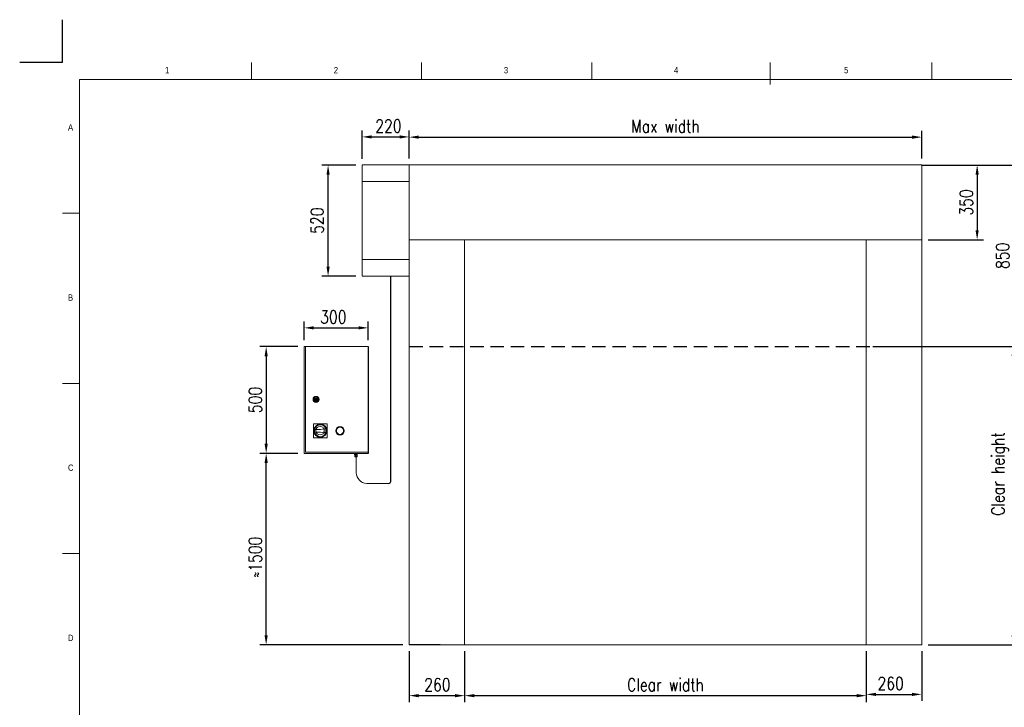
# Model space of a CAD drawing. Header units: millimetres. Extents: x 11048 to 18007, y 762 to 5764.
# Tile 3 of 4: x 11048 to 15663, y 2543 to 5764. Entities that reach past the tile are written whole.
import ezdxf

# ---------------------------------------------------------------- set-up
doc = ezdxf.new("R2010")
doc.units = ezdxf.units.MM
doc.header["$LTSCALE"] = 50
doc.header["$PDSIZE"] = -1
doc.linetypes.add('HIDDEN', pattern=[1.905, 1.27, -0.635])
doc.layers.add('FORMAT', color=7, linetype='Continuous')
doc.styles.add('NYIP', font='romans.shx', dxfattribs={"width": 0.8})
doc.styles.add('SLDTEXTSTYLE0', font='Gothic.ttf', dxfattribs={"width": 0.913})
doc.dimstyles.new('STANDARD35', dxfattribs={"dimscale": 35, "dimtxt": 2, "dimasz": 1.5, "dimexe": 1, "dimexo": 1, "dimgap": 0.7, "dimtad": 1, "dimdec": 0, "dimdsep": 46, "dimtxsty": 'NYIP', "dimcen": 0, "dimclrd": 1, "dimclre": 1, "dimclrt": 2, "dimadec": 0, "dimazin": 0, "dimtfac": 1, "dimtdec": 0, "dimtix": 1, "dimtmove": 0, "dimatfit": 3, "dimfxl": 1, "dimtvp": 1, "dimtolj": 1, "dimtzin": 0, "dimarcsym": 0})

# ---------------------------------------------------------------- blocks, each defined once
blk = doc.blocks.new('A$C7C9C4F3F')
at = {"color": 7, "lineweight": 5}
blk.add_line((8295, 11245), (8295, 11504), dxfattribs=at)
at = {"layer": 'FORMAT', "color": 7, "lineweight": 5}
for p, q in [((2216, 11304), (2216, 11504)), ((4209, 11504), (4209, 11304)), ((6202, 11304), (6202, 11504)), ((10188, 11304), (10188, 11504)), ((16199, 11304), (199, 11304)), ((199, 11304), (199, 199)), ((199, 9738), (0, 9738)), ((0, 7745), (199, 7745)), ((0, 5752), (199, 5752))]:
    blk.add_line(p, q, dxfattribs=at)
at = {"color": 7, "lineweight": 5, "char_height": 73.8, "attachment_point": 1, "style": 'SLDTEXTSTYLE0'}
for s, insert in [('1', (1203, 11450)), ('2', (3180, 11450)), ('3', (5173, 11450)), ('4', (7166, 11450)), ('5', (9159, 11450)), ('A', (66, 10780)), ('B', (66, 8787)), ('C', (66, 6794)), ('D', (66, 4801))]:
    blk.add_mtext(s, dxfattribs=dict(at, insert=insert))
blk = doc.blocks.new('*D324')
at = {"color": 7, "lineweight": -2}
for p, q in [((12351, 3732.1), (12173, 3732.1)), ((12203, 2880.1), (12203, 3687.1)), ((12843.2, 2835.1), (12173, 2835.1))]:
    blk.add_line(p, q, dxfattribs=at)
at = {"color": 7}
for points in [[(12210.5, 3687.1), (12195.5, 3687.1), (12203, 3732.1)], [(12195.5, 2880.1), (12210.5, 2880.1), (12203, 2835.1)]]:
    blk.add_solid(points, dxfattribs=at)
at = {"layer": 'Defpoints', "color": 0}
for p in [(12203, 3732.1), (12381, 3732.1), (12873.2, 2835.1)]:
    blk.add_point(p, dxfattribs=at)
at = {"color": 7, "lineweight": 0, "insert": (12152, 3245.9), "char_height": 60, "attachment_point": 5, "rotation": 90, "style": 'NYIP'}
blk.add_mtext('\\A1;≈1500^J', dxfattribs=at)
blk = doc.blocks.new('*D325')
at = {"color": 7, "lineweight": -2}
for p, q in [((12351, 4232.1), (12173, 4232.1)), ((12203, 4187.1), (12203, 3777.1)), ((12351, 3732.1), (12173, 3732.1))]:
    blk.add_line(p, q, dxfattribs=at)
at = {"color": 7}
for points in [[(12210.5, 4187.1), (12195.5, 4187.1), (12203, 4232.1)], [(12195.5, 3777.1), (12210.5, 3777.1), (12203, 3732.1)]]:
    blk.add_solid(points, dxfattribs=at)
at = {"layer": 'Defpoints', "color": 0}
for p in [(12381, 4232.1), (12203, 3732.1), (12381, 3732.1)]:
    blk.add_point(p, dxfattribs=at)
at = {"color": 7, "lineweight": 0, "insert": (12152, 3982.1), "char_height": 60, "attachment_point": 5, "rotation": 90, "style": 'NYIP'}
blk.add_mtext('\\A1;500', dxfattribs=at)
blk = doc.blocks.new('*D326')
at = {"color": 7, "lineweight": -2}
for p, q in [((12381, 4262.1), (12381, 4350.1)), ((12681, 4262.1), (12681, 4350.1)), ((12426, 4320.1), (12636, 4320.1))]:
    blk.add_line(p, q, dxfattribs=at)
at = {"color": 7}
for points in [[(12426, 4327.6), (12426, 4312.6), (12381, 4320.1)], [(12636, 4312.6), (12636, 4327.6), (12681, 4320.1)]]:
    blk.add_solid(points, dxfattribs=at)
at = {"layer": 'Defpoints', "color": 0}
for p in [(12681, 4320.1), (12381, 4232.1), (12681, 4232.1)]:
    blk.add_point(p, dxfattribs=at)
at = {"color": 7, "lineweight": 0, "insert": (12517.8, 4371.1), "char_height": 60, "attachment_point": 5, "style": 'NYIP'}
blk.add_mtext('\\A1;300', dxfattribs=at)
blk = doc.blocks.new('*D327')
at = {"color": 7, "lineweight": -2}
for p, q in [((12623.2, 5082.6), (12463.2, 5082.6)), ((12493.2, 4607.2), (12493.2, 5037.6)), ((12623.2, 4562.2), (12463.2, 4562.2))]:
    blk.add_line(p, q, dxfattribs=at)
at = {"color": 7}
for points in [[(12500.7, 5037.6), (12485.7, 5037.6), (12493.2, 5082.6)], [(12485.7, 4607.2), (12500.7, 4607.2), (12493.2, 4562.2)]]:
    blk.add_solid(points, dxfattribs=at)
at = {"layer": 'Defpoints', "color": 0}
for p in [(12493.2, 5082.6), (12653.2, 5082.6), (12653.2, 4562.2)]:
    blk.add_point(p, dxfattribs=at)
at = {"color": 7, "lineweight": 0, "insert": (12442.2, 4822.4), "char_height": 60, "attachment_point": 5, "rotation": 90, "style": 'NYIP'}
blk.add_mtext('\\A1;520', dxfattribs=at)
blk = doc.blocks.new('*D328')
at = {"color": 7, "lineweight": -2}
for p, q in [((12653.2, 5112.6), (12653.2, 5244.6)), ((12698.2, 5214.6), (12828.2, 5214.6)), ((12873.2, 5113.6), (12873.2, 5244.6))]:
    blk.add_line(p, q, dxfattribs=at)
at = {"color": 7}
for points in [[(12698.2, 5222.1), (12698.2, 5207.1), (12653.2, 5214.6)], [(12828.2, 5207.1), (12828.2, 5222.1), (12873.2, 5214.6)]]:
    blk.add_solid(points, dxfattribs=at)
at = {"layer": 'Defpoints', "color": 0}
for p in [(12873.2, 5214.6), (12653.2, 5082.6), (12873.2, 5083.6)]:
    blk.add_point(p, dxfattribs=at)
at = {"color": 7, "lineweight": 0, "insert": (12776.2, 5265.6), "char_height": 60, "attachment_point": 5, "style": 'NYIP'}
blk.add_mtext('\\A1;220', dxfattribs=at)
blk = doc.blocks.new('*D329')
at = {"color": 7, "lineweight": -2}
for p, q in [((12873.2, 2805.1), (12873.2, 2567.1)), ((13133.2, 2805.1), (13133.2, 2567.1)), ((12918.2, 2597.1), (13088.2, 2597.1))]:
    blk.add_line(p, q, dxfattribs=at)
at = {"color": 7}
for points in [[(12918.2, 2604.6), (12918.2, 2589.6), (12873.2, 2597.1)], [(13088.2, 2589.6), (13088.2, 2604.6), (13133.2, 2597.1)]]:
    blk.add_solid(points, dxfattribs=at)
at = {"layer": 'Defpoints', "color": 0}
for p in [(12873.2, 2835.1), (13133.2, 2835.1), (13133.2, 2597.1)]:
    blk.add_point(p, dxfattribs=at)
at = {"color": 7, "lineweight": 0, "insert": (13005.5, 2648.1), "char_height": 60, "attachment_point": 5, "style": 'NYIP'}
blk.add_mtext('\\A1;260', dxfattribs=at)
blk = doc.blocks.new('*D330')
at = {"color": 7, "lineweight": -2}
for p, q in [((13133.2, 2805.1), (13133.2, 2567.1)), ((15015.6, 2805.1), (15015.6, 2567.1)), ((13178.2, 2597.1), (14970.6, 2597.1))]:
    blk.add_line(p, q, dxfattribs=at)
at = {"color": 7}
for points in [[(13178.2, 2604.6), (13178.2, 2589.6), (13133.2, 2597.1)], [(14970.6, 2589.6), (14970.6, 2604.6), (15015.6, 2597.1)]]:
    blk.add_solid(points, dxfattribs=at)
at = {"layer": 'Defpoints', "color": 0}
for p in [(13133.2, 2835.1), (15015.6, 2835.1), (15015.6, 2597.1)]:
    blk.add_point(p, dxfattribs=at)
at = {"color": 7, "lineweight": 0, "insert": (14074.4, 2748.1), "char_height": 60, "attachment_point": 5, "style": 'NYIP'}
blk.add_mtext('\\A1;^J^JClear width^J', dxfattribs=at)
blk = doc.blocks.new('*D331')
at = {"color": 7, "lineweight": -2}
for p, q in [((15015.6, 2805.1), (15015.6, 2573.1)), ((15275.6, 2805.1), (15275.6, 2573.1)), ((15060.6, 2603.1), (15230.6, 2603.1))]:
    blk.add_line(p, q, dxfattribs=at)
at = {"color": 7}
for points in [[(15060.6, 2610.6), (15060.6, 2595.6), (15015.6, 2603.1)], [(15230.6, 2595.6), (15230.6, 2610.6), (15275.6, 2603.1)]]:
    blk.add_solid(points, dxfattribs=at)
at = {"layer": 'Defpoints', "color": 0}
for p in [(15015.6, 2835.1), (15275.6, 2835.1), (15275.6, 2603.1)]:
    blk.add_point(p, dxfattribs=at)
at = {"color": 7, "lineweight": 0, "insert": (15129.8, 2654.1), "char_height": 60, "attachment_point": 5, "style": 'NYIP'}
blk.add_mtext('\\A1;260', dxfattribs=at)
blk = doc.blocks.new('*D332')
at = {"color": 7, "lineweight": -2}
for p, q in [((15305.6, 5082.6), (15565.3, 5082.6)), ((15535.3, 5037.6), (15535.3, 4777.6)), ((15305.6, 4732.6), (15565.3, 4732.6))]:
    blk.add_line(p, q, dxfattribs=at)
at = {"color": 7}
for points in [[(15542.8, 5037.6), (15527.8, 5037.6), (15535.3, 5082.6)], [(15527.8, 4777.6), (15542.8, 4777.6), (15535.3, 4732.6)]]:
    blk.add_solid(points, dxfattribs=at)
at = {"layer": 'Defpoints', "color": 0}
for p in [(15275.6, 5082.6), (15275.6, 4732.6), (15535.3, 4732.6)]:
    blk.add_point(p, dxfattribs=at)
at = {"color": 7, "lineweight": 0, "insert": (15484.3, 4907.6), "char_height": 60, "attachment_point": 5, "rotation": 90, "style": 'NYIP'}
blk.add_mtext('\\A1;350', dxfattribs=at)
blk = doc.blocks.new('*D333')
at = {"color": 7, "lineweight": -2}
for p, q in [((15305.5, 4232.6), (15733.8, 4232.6)), ((15703.8, 2880.1), (15703.8, 4187.6)), ((15305.6, 2835.1), (15733.8, 2835.1))]:
    blk.add_line(p, q, dxfattribs=at)
at = {"color": 7}
for points in [[(15711.3, 4187.6), (15696.3, 4187.6), (15703.8, 4232.6)], [(15696.3, 2880.1), (15711.3, 2880.1), (15703.8, 2835.1)]]:
    blk.add_solid(points, dxfattribs=at)
at = {"layer": 'Defpoints', "color": 0}
for p in [(15275.5, 4232.6), (15703.8, 4232.6), (15275.6, 2835.1)]:
    blk.add_point(p, dxfattribs=at)
at = {"color": 7, "lineweight": 0, "insert": (15642.8, 3635.7), "char_height": 60, "attachment_point": 5, "rotation": 90, "style": 'NYIP'}
blk.add_mtext('\\A1;Clear height', dxfattribs=at)
blk = doc.blocks.new('*D334')
at = {"color": 7, "lineweight": -2}
for p, q in [((12873.2, 5113.6), (12873.2, 5243.6)), ((15275.6, 5113.6), (15275.6, 5243.6)), ((12918.2, 5213.6), (15230.6, 5213.6))]:
    blk.add_line(p, q, dxfattribs=at)
at = {"color": 7}
for points in [[(12918.2, 5221.1), (12918.2, 5206.1), (12873.2, 5213.6)], [(15230.6, 5206.1), (15230.6, 5221.1), (15275.6, 5213.6)]]:
    blk.add_solid(points, dxfattribs=at)
at = {"layer": 'Defpoints', "color": 0}
for p in [(15275.6, 5213.6), (12873.2, 5083.6), (15275.6, 5083.6)]:
    blk.add_point(p, dxfattribs=at)
at = {"color": 7, "lineweight": 0, "insert": (14074.4, 5264.6), "char_height": 60, "attachment_point": 5, "style": 'NYIP'}
blk.add_mtext('\\A1;Max width', dxfattribs=at)
blk = doc.blocks.new('*D340')
at = {"color": 7, "lineweight": -2}
for p, q in [((15305.6, 5082.6), (15735.6, 5082.6)), ((15705.6, 5037.6), (15705.6, 4277.6)), ((15045.6, 4232.6), (15735.6, 4232.6))]:
    blk.add_line(p, q, dxfattribs=at)
at = {"color": 7}
for points in [[(15713.1, 5037.6), (15698.1, 5037.6), (15705.6, 5082.6)], [(15698.1, 4277.6), (15713.1, 4277.6), (15705.6, 4232.6)]]:
    blk.add_solid(points, dxfattribs=at)
at = {"layer": 'Defpoints', "color": 0}
for p in [(15275.6, 5082.6), (15015.6, 4232.6), (15705.6, 4232.6)]:
    blk.add_point(p, dxfattribs=at)
at = {"color": 7, "lineweight": 0, "insert": (15654.6, 4657.6), "char_height": 60, "attachment_point": 5, "rotation": 90, "style": 'NYIP'}
blk.add_mtext('\\A1;850', dxfattribs=at)

msp = doc.modelspace()

# ---------------------------------------------------------------- linework, layer by layer
at = {"color": 2}
for q in [(11247.9, 5763.7), (11047.9, 5563.7)]:
    msp.add_line((11247.9, 5563.7), q, dxfattribs=at)
at = {"color": 7, "linetype": 'Continuous', "lineweight": 5}
for p, q in [((12653.2, 5083.5), (12873.2, 5083.5)), ((12653.2, 5006.4), (12653.2, 5082.6)), ((12873.2, 5083.5), (15275.6, 5083.5)), ((12873.2, 4730.2), (12873.2, 5082.6)), ((12873.2, 5081.5), (12873.2, 5081.6)), ((12873.2, 5081.6), (12873.2, 5081.6)), ((12873.2, 5079.4), (12873.2, 5081.5)), ((12873.2, 5079.4), (12873.2, 5078.4)), ((12873.2, 5075.9), (12873.2, 5078.4)), ((15275.6, 5081.6), (15275.6, 5083.5)), ((15275.6, 5081.5), (15275.6, 5081.6)), ((15275.6, 5081.6), (15275.6, 5081.6)), ((15275.6, 5079.4), (15275.6, 5081.5)), ((15275.6, 5078.4), (15275.6, 5079.4)), ((15275.6, 5075.9), (15275.6, 5078.4)), ((12873.2, 5075.4), (12873.2, 5075.9)), ((12873.2, 5059.7), (12873.2, 5075.4)), ((12873.2, 5058.6), (12873.2, 5059.7)), ((12873.2, 5035.2), (12873.2, 5058.6)), ((12873.2, 5033.8), (12873.2, 5035.2)), ((12873.2, 5005.9), (12873.2, 5033.8)), ((15275.6, 5075.4), (15275.6, 5075.9)), ((15275.6, 5059.7), (15275.6, 5075.4)), ((15275.6, 5058.6), (15275.6, 5059.7)), ((15275.6, 5035.2), (15275.6, 5058.6)), ((15275.6, 5033.8), (15275.6, 5035.2)), ((15275.6, 5005.9), (15275.6, 5033.8)), ((12653.2, 4640.4), (12653.2, 5006.4)), ((12653.2, 5006.4), (12873.2, 5006.4)), ((15275.6, 5005.1), (15275.6, 5005.9)), ((15275.6, 4806.6), (15275.6, 5005.1)), ((15275.6, 4805.9), (15275.6, 4806.6)), ((15275.6, 4778), (15275.6, 4805.9)), ((15275.6, 4776.6), (15275.6, 4778)), ((15275.6, 4753.1), (15275.6, 4776.6)), ((15275.6, 4752), (15275.6, 4753.1)), ((12873.2, 4732.6), (15275.6, 4732.6)), ((12873.2, 2835.1), (12873.2, 4730.2)), ((13133.2, 2835.1), (13133.2, 4730.2)), ((15015.6, 2835.1), (15015.6, 4730.2)), ((15275.6, 4736.4), (15275.6, 4752)), ((15275.6, 4735.8), (15275.6, 4736.4)), ((15275.6, 4730.2), (15275.6, 4735.8)), ((15275.6, 2835.1), (15275.6, 4730.2)), ((15275.6, 4730.2), (15275.6, 4730.2)), ((12653.2, 4564.2), (12653.2, 4640.4)), ((12653.2, 4640.4), (12873.2, 4640.4)), ((12653.2, 4562.2), (12873.2, 4562.2)), ((13018.2, 2835.1), (14283.1, 2835.1)), ((14283.1, 2835.1), (14291.1, 2835.1)), ((14291.1, 2835.1), (14298.1, 2835.1)), ((14298.1, 2835.1), (14308.1, 2835.1)), ((14308.1, 2835.1), (14315.1, 2835.1)), ((14315.1, 2835.1), (14323.1, 2835.1)), ((14323.1, 2835.1), (15275.6, 2835.1))]:
    msp.add_line(p, q, dxfattribs=at)
for p, q in [((15275.6, 5083.5), (15275.6, 5082.6)), ((15275.6, 5082.6), (15352.3, 5082.6)), ((12786.8, 3601.1), (12786.8, 4564.2)), ((12681, 4232.1), (12681, 3732.1)), ((13018.2, 2835.1), (12873.2, 2835.1))]:
    msp.add_line(p, q)
at = {"color": 7, "linetype": 'Continuous', "lineweight": 5, "ltscale": 0.05}
for p, q in [((12381, 3732.1), (12381, 4232.1)), ((12381, 4232.1), (12387, 4232.1)), ((12387, 4232.1), (12681, 4232.1)), ((12387, 3738.1), (12387, 4232.1)), ((12429.3, 3987.1), (12432.3, 3987.1)), ((12432.3, 3983.1), (12429.3, 3983.1)), ((12441.8, 3987.1), (12444.8, 3987.1)), ((12444.8, 3983.1), (12441.8, 3983.1)), ((12424.5, 3870.6), (12489.5, 3870.6)), ((12424.5, 3805.6), (12424.5, 3870.6)), ((12429.7, 3844.1), (12457, 3844.1)), ((12457, 3832.1), (12429.7, 3832.1)), ((12457, 3844.1), (12482.8, 3849.1)), ((12482.8, 3827.1), (12457, 3832.1)), ((12475, 3845.5), (12481.5, 3846.9)), ((12475, 3830.8), (12475, 3845.5)), ((12475, 3830.8), (12475, 3845.5)), ((12481.5, 3829.4), (12475, 3830.8)), ((12489.5, 3870.6), (12489.5, 3805.6)), ((12489.5, 3805.6), (12424.5, 3805.6)), ((12680.4, 3738.1), (12387, 3738.1)), ((12681, 3732.1), (12381, 3732.1))]:
    msp.add_line(p, q, dxfattribs=at)
at = {"linetype": 'HIDDEN'}
msp.add_line((12873.2, 4232.6), (16902, 4232.6), dxfattribs=at)
at = {"color": 7, "lineweight": 5}
for p, q in [((12584.7, 3732.2), (12586.6, 3732.2)), ((12586.6, 3732.2), (12588.3, 3732.2)), ((12588.3, 3732.2), (12590, 3732.2)), ((12590, 3732.2), (12591.5, 3732.2)), ((12591.5, 3732.2), (12592.8, 3732.2)), ((12592.8, 3732.2), (12593.7, 3732.2)), ((12593.7, 3732.2), (12594.4, 3732.2)), ((12594.4, 3732.2), (12594.6, 3732.2)), ((12594.6, 3732.2), (12594.7, 3732.2)), ((12616.7, 3732.2), (12616.7, 3732.2)), ((12616.7, 3732.2), (12616.9, 3732.2)), ((12616.9, 3732.2), (12617.6, 3732.2)), ((12617.6, 3732.2), (12618.5, 3732.2)), ((12617.6, 3725.7), (12617.6, 3728.2)), ((12620.8, 3728.2), (12617.6, 3728.2)), ((12620.8, 3725.7), (12617.6, 3725.7)), ((12617.6, 3725.7), (12619.9, 3725.7)), ((12618.5, 3732.2), (12619.8, 3732.2)), ((12618.5, 3718.2), (12618.5, 3723.7)), ((12623.9, 3723.7), (12618.5, 3723.7)), ((12618.5, 3718.2), (12618.8, 3716.4)), ((12621.2, 3718.2), (12618.5, 3718.2)), ((12618.7, 3718.2), (12618.5, 3718.2)), ((12618.5, 3718.2), (12618.5, 3718.2)), ((12618.5, 3718.2), (12618.5, 3718.2)), ((12618.5, 3718.2), (12618.5, 3718.2)), ((12618.9, 3718.2), (12618.7, 3718.2)), ((12618.8, 3716.4), (12618.9, 3716.4)), ((12619.2, 3718.2), (12618.9, 3718.2)), ((12618.9, 3716.4), (12619.1, 3716.4)), ((12619.1, 3716.4), (12619.6, 3716.4)), ((12619.6, 3718.2), (12619.2, 3718.2)), ((12619.4, 3732.2), (12619.4, 3728.2)), ((12620.1, 3718.2), (12619.6, 3718.2)), ((12619.6, 3716.4), (12620.2, 3716.4)), ((12619.8, 3732.2), (12621.3, 3732.2)), ((12619.9, 3725.7), (12619.9, 3723.7)), ((12620, 3725.7), (12619.9, 3725.7)), ((12619.9, 3725.7), (12619.9, 3725.7)), ((12620.3, 3725.7), (12620, 3725.7)), ((12620.6, 3718.2), (12620.1, 3718.2)), ((12620.2, 3716.4), (12620.9, 3716.4)), ((12620.2, 3715.2), (12620.3, 3715.2)), ((12620.3, 3715.2), (12620.2, 3715.2)), ((12620.7, 3725.7), (12620.3, 3725.7)), ((12620.3, 3715.2), (12620.6, 3715.2)), ((12620.6, 3715.2), (12620.3, 3715.2)), ((12621.2, 3718.2), (12620.6, 3718.2)), ((12620.6, 3715.2), (12621, 3715.2)), ((12621, 3715.2), (12620.6, 3715.2)), ((12621.3, 3725.7), (12620.7, 3725.7)), ((12620.8, 3725.7), (12620.8, 3728.2)), ((12627, 3728.2), (12620.8, 3728.2)), ((12627, 3725.7), (12620.8, 3725.7)), ((12620.9, 3716.4), (12621.8, 3716.4)), ((12621, 3715.2), (12621.6, 3715.2)), ((12621.6, 3715.2), (12621, 3715.2)), ((12623.9, 3718.2), (12621.2, 3718.2)), ((12621.8, 3718.2), (12621.2, 3718.2)), ((12621.3, 3732.2), (12623, 3732.2)), ((12622, 3725.7), (12621.3, 3725.7)), ((12621.4, 3715.2), (12621.5, 3715.2)), ((12621.5, 3715.2), (12621.4, 3715.2)), ((12621.5, 3715.2), (12621.8, 3715.2)), ((12621.8, 3715.2), (12621.5, 3715.2)), ((12621.6, 3715.2), (12622.3, 3715.2)), ((12622.3, 3715.2), (12621.6, 3715.2)), ((12622.5, 3718.2), (12621.8, 3718.2)), ((12621.8, 3716.4), (12622.7, 3716.4)), ((12621.8, 3715.2), (12622.2, 3715.2)), ((12622.2, 3715.2), (12621.8, 3715.2)), ((12622.8, 3725.7), (12622, 3725.7)), ((12622.2, 3715.2), (12622.7, 3715.2)), ((12622.7, 3715.2), (12622.2, 3715.2)), ((12622.3, 3715.2), (12623.1, 3715.2)), ((12623.1, 3715.2), (12622.3, 3715.2)), ((12623.2, 3718.2), (12622.5, 3718.2)), ((12622.7, 3716.4), (12623.6, 3716.4)), ((12622.7, 3715.2), (12623.4, 3715.2)), ((12623.4, 3715.2), (12622.7, 3715.2)), ((12623.7, 3725.7), (12622.8, 3725.7)), ((12623, 3732.2), (12624.7, 3732.2)), ((12623.1, 3715.2), (12623.9, 3715.2)), ((12623.9, 3715.2), (12623.1, 3715.2)), ((12623.9, 3718.2), (12623.2, 3718.2)), ((12623.4, 3715.2), (12624.1, 3715.2)), ((12624.1, 3715.2), (12623.4, 3715.2)), ((12623.6, 3716.4), (12624.6, 3716.4)), ((12624.5, 3725.7), (12623.7, 3725.7)), ((12623.9, 3718.2), (12623.9, 3723.7)), ((12629.3, 3723.7), (12623.9, 3723.7)), ((12626.6, 3718.2), (12623.9, 3718.2)), ((12624.6, 3718.2), (12623.9, 3718.2)), ((12623.9, 3715.2), (12624.7, 3715.2)), ((12624.7, 3715.2), (12623.9, 3715.2)), ((12624.1, 3715.2), (12624.7, 3715.2)), ((12624.7, 3715.2), (12624.1, 3715.2)), ((12624.1, 3715.2), (12624.1, 3640.8)), ((12625.4, 3725.7), (12624.5, 3725.7)), ((12625.3, 3718.2), (12624.6, 3718.2)), ((12624.6, 3716.4), (12625.6, 3716.4)), ((12624.7, 3732.2), (12626.6, 3732.2)), ((12624.7, 3715.2), (12625.5, 3715.2)), ((12625.5, 3715.2), (12624.7, 3715.2)), ((12624.7, 3715.2), (12625.3, 3715.2)), ((12625.3, 3715.2), (12624.7, 3715.2)), ((12626, 3718.2), (12625.3, 3718.2)), ((12625.3, 3715.2), (12625.8, 3715.2)), ((12625.8, 3715.2), (12625.3, 3715.2)), ((12626.1, 3725.7), (12625.4, 3725.7)), ((12625.5, 3715.2), (12626.2, 3715.2)), ((12626.2, 3715.2), (12625.5, 3715.2)), ((12625.6, 3716.4), (12626.4, 3716.4)), ((12625.8, 3715.2), (12626.2, 3715.2)), ((12626.2, 3715.2), (12625.8, 3715.2)), ((12626.6, 3718.2), (12626, 3718.2)), ((12626.8, 3725.7), (12626.1, 3725.7)), ((12626.2, 3715.2), (12626.7, 3715.2)), ((12626.7, 3715.2), (12626.2, 3715.2)), ((12626.2, 3715.2), (12626.4, 3715.2)), ((12626.4, 3715.2), (12626.2, 3715.2)), ((12626.4, 3716.4), (12627.2, 3716.4)), ((12626.4, 3715.2), (12626.4, 3715.2)), ((12626.6, 3732.2), (12628.3, 3732.2)), ((12629.3, 3718.2), (12626.6, 3718.2)), ((12627.2, 3718.2), (12626.6, 3718.2)), ((12626.7, 3715.2), (12627.2, 3715.2)), ((12627.2, 3715.2), (12626.7, 3715.2)), ((12627.3, 3725.7), (12626.8, 3725.7)), ((12627, 3725.7), (12627, 3728.2)), ((12630.1, 3728.2), (12627, 3728.2)), ((12630.1, 3725.7), (12627, 3725.7)), ((12627.7, 3718.2), (12627.2, 3718.2)), ((12627.2, 3716.4), (12627.9, 3716.4)), ((12627.2, 3715.2), (12627.4, 3715.2)), ((12627.4, 3715.2), (12627.2, 3715.2)), ((12627.7, 3725.7), (12627.3, 3725.7)), ((12627.4, 3715.2), (12627.5, 3715.2)), ((12627.5, 3715.2), (12627.4, 3715.2)), ((12627.9, 3725.7), (12627.7, 3725.7)), ((12628.2, 3718.2), (12627.7, 3718.2)), ((12627.9, 3723.7), (12627.9, 3725.7)), ((12627.9, 3725.7), (12627.9, 3725.7)), ((12627.9, 3725.7), (12630.1, 3725.7)), ((12627.9, 3716.4), (12628.4, 3716.4)), ((12628.6, 3718.2), (12628.2, 3718.2)), ((12628.3, 3732.2), (12630, 3732.2)), ((12628.4, 3728.2), (12628.4, 3732.2)), ((12628.4, 3716.4), (12628.8, 3716.4)), ((12628.9, 3718.2), (12628.6, 3718.2)), ((12628.8, 3716.4), (12629, 3716.4)), ((12629.1, 3718.2), (12628.9, 3718.2)), ((12629, 3716.4), (12629.3, 3718.2)), ((12629, 3716.4), (12629, 3716.4)), ((12629.3, 3718.2), (12629.1, 3718.2)), ((12629.3, 3718.2), (12629.3, 3723.7)), ((12629.3, 3718.2), (12629.3, 3718.2)), ((12629.3, 3718.2), (12629.3, 3718.2)), ((12629.3, 3718.2), (12629.3, 3718.2)), ((12630, 3732.2), (12631.5, 3732.2)), ((12630.1, 3725.7), (12630.1, 3728.2)), ((12631.5, 3732.2), (12632.8, 3732.2)), ((12632.8, 3732.2), (12633.7, 3732.2)), ((12633.7, 3732.2), (12634.4, 3732.2)), ((12634.4, 3732.2), (12634.6, 3732.2)), ((12634.6, 3732.2), (12634.7, 3732.2)), ((12656.7, 3732.2), (12656.7, 3732.2)), ((12656.7, 3732.2), (12656.9, 3732.2)), ((12656.9, 3732.2), (12657.6, 3732.2)), ((12657.6, 3732.2), (12658.5, 3732.2)), ((12658.5, 3732.2), (12659.8, 3732.2)), ((12674.1, 3591.1), (12776.8, 3591.1))]:
    msp.add_line(p, q, dxfattribs=at)
at = {"color": 7, "linetype": 'Continuous', "lineweight": 5, "ltscale": 0.05}
for centre, radius in [((12437, 3985.1), 14), ((12437, 3985.1), 12), ((12437, 3985.1), 8), ((12437, 3985.1), 2), ((12457, 3838.1), 31), ((12457, 3838.1), 28), ((12455.6, 3838.6), 20), ((12549.1, 3838.1), 20), ((12549.1, 3838.1), 17)]:
    msp.add_circle(centre, radius, dxfattribs=at)
for centre, radius, start, end in [((12437, 3985.1), 8, 14.4775, 165.5225), ((12437, 3985.1), 8, 194.4775, 345.5225), ((12437, 3985.1), 5.15, 22.8511, 157.1489), ((12437, 3985.1), 5.15, 202.8511, 337.1489), ((12457, 3838.1), 28, 167.6264, 192.3736), ((12457, 3838.1), 26, 340.4063, 19.5937), ((12457, 3838.1), 28, 336.8676, 23.1324)]:
    msp.add_arc(centre, radius, start, end, dxfattribs=at)
at = {"color": 7, "lineweight": 5}
msp.add_arc((12677.7, 3644.7), 53.7, 184.23, 266.163, dxfattribs=at)
msp.add_arc((12776.8, 3601.1), 10, 270, 0)
for points, knots in [([(12618.8, 3716.4), (12618.8, 3716.3), (12618.8, 3716.1), (12619, 3715.8), (12619.2, 3715.6), (12619.5, 3715.4), (12619.7, 3715.3), (12619.9, 3715.2), (12620, 3715.2), (12620.1, 3715.2), (12620.1, 3715.2)], [0, 0, 0, 0, 0.127932, 0.334083, 0.512603, 0.668158, 0.801193, 0.910237, 0.992808, 1, 1, 1, 1]), ([(12627.7, 3715.2), (12627.7, 3715.2), (12627.7, 3715.2), (12627.8, 3715.2), (12628.1, 3715.3), (12628.4, 3715.4), (12628.7, 3715.7), (12628.9, 3716), (12629, 3716.3), (12629, 3716.4)], [0, 0, 0, 0, 0.004473, 0.071345, 0.184056, 0.381389, 0.583308, 0.787337, 1, 1, 1, 1])]:
    msp.add_open_spline(points, degree=3, knots=knots, dxfattribs=at)

# ---------------------------------------------------------------- block references
at = {"xscale": 0.4, "yscale": 0.4, "zscale": 0.4}
msp.add_blockref('A$C7C9C4F3F', (11247.9, 962.2), dxfattribs=at)

# ---------------------------------------------------------------- dimensions: what is measured, and where the dimension line sits
at = {"color": 7, "lineweight": 0}
dim = msp.add_linear_dim(base=(15275.6, 5213.6), p1=(12873.2, 5083.6), p2=(15275.6, 5083.6), angle=0, text='Max width', dimstyle='STANDARD35', override={"dimscale": 30, "dimclrd": 7, "dimclre": 7, "dimclrt": 7}, dxfattribs=at)
dim.commit()
dim.dimension.update_dxf_attribs({"geometry": '*D334', "text_midpoint": (14074.4, 5264.6)})
for base, p1, p2, angle, picture, middle in [((12873.2, 5214.6), (12653.2, 5082.6), (12873.2, 5083.6), 0, '*D328', (12776.2, 5214.6)), ((12681, 4320.1), (12381, 4232.1), (12681, 4232.1), 0, '*D326', (12517.8, 4320.1)), ((12203, 3732.1), (12381, 4232.1), (12381, 3732.1), 90, '*D325', (12203, 3982.1)), ((13133.2, 2597.1), (12873.2, 2835.1), (13133.2, 2835.1), 0, '*D329', (13005.5, 2597.1)), ((15275.6, 2603.1), (15015.6, 2835.1), (15275.6, 2835.1), 0, '*D331', (15129.8, 2603.1))]:
    dim = msp.add_linear_dim(base=base, p1=p1, p2=p2, angle=angle, dimstyle='STANDARD35', override={"dimscale": 30, "dimclrd": 7, "dimclre": 7, "dimclrt": 7}, dxfattribs=at)
    dim.commit()
    dim.dimension.update_dxf_attribs({"geometry": picture, "text_midpoint": middle, "dimtype": 160})
for base, p1, p2, override, picture, middle in [((12493.2, 5082.6), (12653.2, 4562.2), (12653.2, 5082.6), {"dimscale": 30, "dimclrd": 7, "dimclre": 7, "dimclrt": 7}, '*D327', (12442.2, 4822.4)), ((15705.6, 4232.6), (15275.6, 5082.6), (15015.6, 4232.6), {"dimscale": 30, "dimdec": 0, "dimclrd": 7, "dimclre": 7, "dimclrt": 7}, '*D340', (15654.6, 4657.6)), ((15535.3, 4732.6), (15275.6, 5082.6), (15275.6, 4732.6), {"dimscale": 30, "dimclrd": 7, "dimclre": 7, "dimclrt": 7}, '*D332', (15484.3, 4907.6))]:
    dim = msp.add_linear_dim(base=base, p1=p1, p2=p2, angle=90, dimstyle='STANDARD35', override=override, dxfattribs=at)
    dim.commit()
    dim.dimension.update_dxf_attribs({"geometry": picture, "text_midpoint": middle})
for base, p1, p2, angle, text, picture, middle in [((15703.8, 4232.6), (15275.6, 2835.1), (15275.5, 4232.6), 90, 'Clear height', '*D333', (15703.8, 3635.7)), ((12203, 3732.1), (12873.2, 2835.1), (12381, 3732.1), 90, '≈1500^J', '*D324', (12203, 3245.9)), ((15015.6, 2597.1), (13133.2, 2835.1), (15015.6, 2835.1), 0, '^J^JClear width^J', '*D330', (14074.4, 2597.1))]:
    dim = msp.add_linear_dim(base=base, p1=p1, p2=p2, angle=angle, text=text, dimstyle='STANDARD35', override={"dimscale": 30, "dimclrd": 7, "dimclre": 7, "dimclrt": 7}, dxfattribs=at)
    dim.commit()
    dim.dimension.update_dxf_attribs({"geometry": picture, "text_midpoint": middle, "dimtype": 160})

doc.saveas('drawing.dxf')
